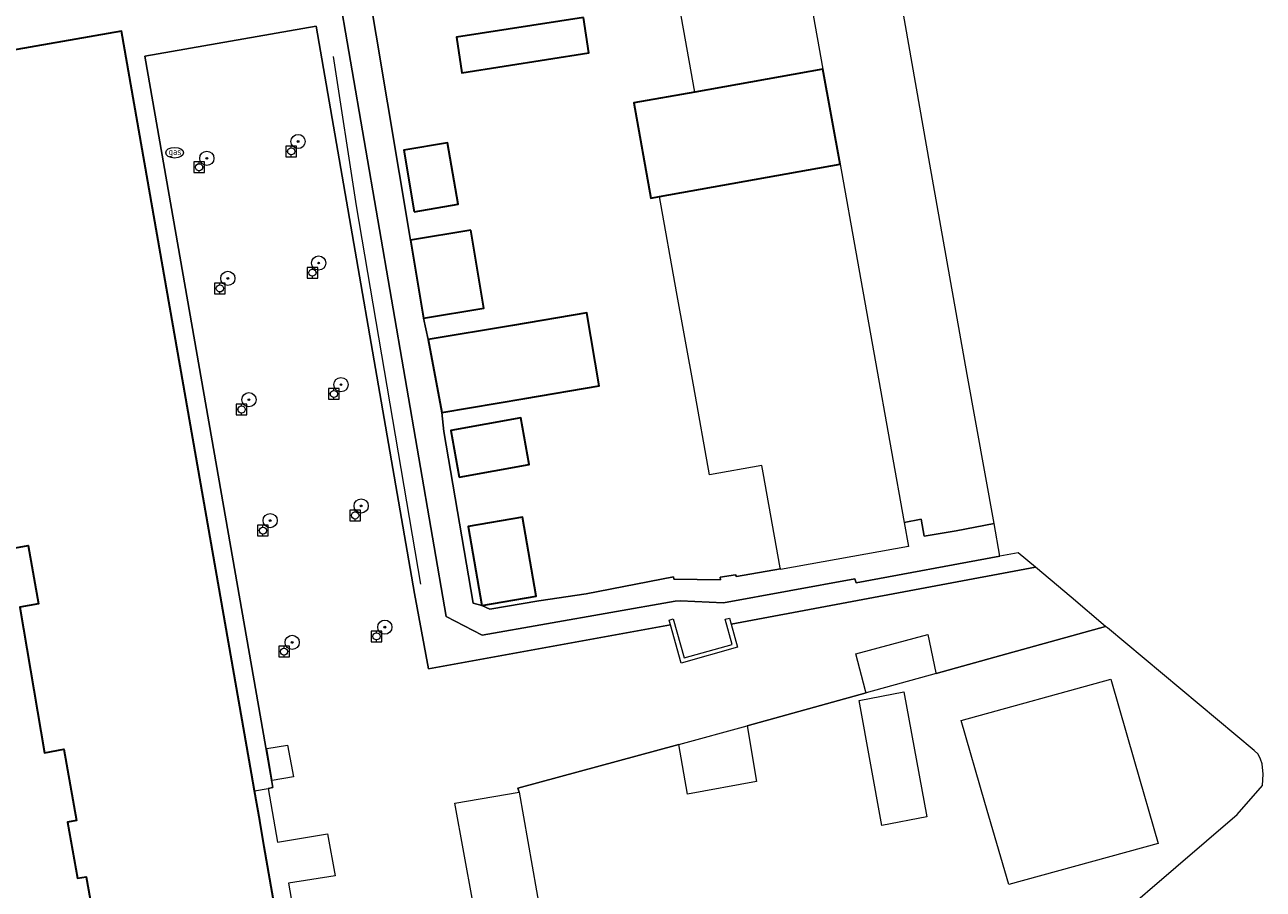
# Model space of a CAD drawing. Header units: metres. Extents: x 97476 to 98458, y 435938 to 436449.
# Tile 41 of 52: x 98389 to 98458, y 436116 to 436164. Entities that reach past the tile are written whole.
import ezdxf
from ezdxf.enums import TextEntityAlignment as Align

# ---------------------------------------------------------------- set-up
doc = ezdxf.new("R2010")
doc.units = ezdxf.units.M
for name, color, linetype, lineweight in [('B-WE-GR-BOOM-S', 252, 'Continuous', 18), ('B-WE-GR-GROENVOORZIENING-G', 252, 'Continuous', 18), ('B-WE-IE-MEUBILAIR_WEGMEUBILAIR-S', 252, 'Continuous', 18), ('B-WE-KL-GAS_PUT-S', 252, 'Continuous', 18), ('B-WE-OG-BEBOUWING-GV', 4, 'Continuous', 35), ('B-WE-OG-TERREIN_ERF-GV', 252, 'Continuous', 18), ('B-WE-VH-VERHARDING_TEGEL-GV', 252, 'Continuous', 18)]:
    doc.layers.add(name, color=color, linetype=linetype, lineweight=lineweight)
doc.styles.add('NLCS-ISO', font='NLCS-ISO.ttf')

# ---------------------------------------------------------------- blocks, each defined once
blk = doc.blocks.new('SKL-GAS_PUT-SO')
at = {"color": 0, "linetype": 'ByBlock', "lineweight": 18}
blk.add_ellipse((0, 0), major_axis=(2.5, 0), ratio=0.601255, dxfattribs=at)
at = {"color": 0, "linetype": 'ByBlock', "lineweight": 18, "style": 'NLCS-ISO'}
blk.add_text('gas', height=1.8, dxfattribs=at).set_placement((0.12, 0.3), align=Align.MIDDLE_CENTER)
blk = doc.blocks.new('SGR-BOOM_01-SO')
at = {"linetype": 'ByBlock', "lineweight": 18}
h = blk.add_hatch(color=0, dxfattribs=at)
h.dxf.hatch_style = 1
edge = h.paths.add_edge_path()
edge.add_arc((0, 0), 0.25, 0, 360)
at = {"color": 0, "linetype": 'ByBlock', "lineweight": 18}
for radius in [2, 0.25]:
    blk.add_circle((0, 0), radius, dxfattribs=at)
blk = doc.blocks.new('SIE-WEG_BOOMSPIEGEL-SO')
at = {"color": 0, "linetype": 'ByBlock', "lineweight": 18}
blk.add_lwpolyline([(-1.5, -1.5), (1.5, -1.5), (1.5, 1.5), (-1.5, 1.5)], close=True, dxfattribs=at)
for points in [[(-1, 0), (-1.5, 0)], [(0, 1), (0, 1.5)], [(1.5, 0), (1, 0)], [(0, -1.5), (0, -1)]]:
    blk.add_lwpolyline(points, dxfattribs=at)
blk.add_circle((0, 0), 1, dxfattribs=at)

msp = doc.modelspace()

# ---------------------------------------------------------------- linework, layer by layer
at = {"layer": 'B-WE-GR-GROENVOORZIENING-G'}
msp.add_lwpolyline([(98406.009, 436162.443), (98407.316, 436154.048), (98410.937, 436132.768)], dxfattribs=at)
at = {"layer": 'B-WE-OG-BEBOUWING-GV'}
for points in [[(98420.102, 436164.646), (98412.957, 436163.542), (98413.256, 436161.519), (98420.398, 436162.648)], [(98434.544, 436156.387), (98433.584, 436161.741), (98426.379, 436160.449), (98422.934, 436159.831), (98423.894, 436154.477), (98424.386, 436154.565)], [(98410.579, 436153.711), (98413.043, 436154.132), (98412.452, 436157.589), (98409.988, 436157.168)], [(98413.76, 436152.683), (98410.36, 436152.106), (98411.105, 436147.716), (98414.505, 436148.293)], [(98411.369, 436146.517), (98412.124, 436142.413), (98416.808, 436143.207), (98420.994, 436143.917), (98420.295, 436148.034), (98416.11, 436147.321)], [(98413.113, 436138.777), (98417.045, 436139.494), (98416.579, 436142.111), (98412.642, 436141.405)], [(98414.377, 436131.565), (98417.433, 436132.087), (98416.675, 436136.523), (98413.62, 436136.001)]]:
    msp.add_lwpolyline(points, close=True, dxfattribs=at)
for points in [[(98404.334, 436105.448), (98402.139, 436117.988), (98401.88, 436119.466), (98401.589, 436121.13), (98401.418, 436122.108), (98394.105, 436163.878), (98367.519, 436159.223)], [(98388.131, 436134.807), (98388.86, 436134.934), (98389.433, 436131.654), (98388.38, 436131.47), (98389.779, 436123.277), (98390.863, 436123.468), (98391.563, 436119.458), (98391.07, 436119.372), (98391.623, 436116.21), (98392.115, 436116.296), (98392.556, 436113.775)]]:
    msp.add_lwpolyline(points, dxfattribs=at)
at = {"layer": 'B-WE-OG-TERREIN_ERF-GV'}
for points in [[(98367.519, 436159.223), (98394.105, 436163.878), (98401.418, 436122.108), (98401.589, 436121.13), (98402.358, 436121.268), (98402.629, 436121.315), (98395.408, 436162.469), (98405.068, 436164.153), (98410.596, 436132.24), (98411.38, 436128.005), (98425.004, 436130.465), (98424.929, 436130.743), (98425.157, 436130.807), (98425.773, 436128.618), (98428.468, 436129.373), (98428.086, 436130.792), (98428.318, 436130.855), (98428.411, 436130.513), (98445.539, 436133.715), (98444.573, 436134.523), (98443.546, 436134.332), (98435.445, 436132.828), (98435.382, 436133.067), (98427.981, 436131.718), (98425.564, 436131.815), (98425.271, 436131.795), (98414.411, 436129.891), (98412.384, 436130.943), (98401.616, 436193.455)], [(98405.871, 436179.009), (98410.36, 436152.106), (98413.76, 436152.683), (98414.505, 436148.293), (98411.105, 436147.716), (98411.369, 436146.517), (98416.11, 436147.321), (98420.295, 436148.034), (98420.994, 436143.917), (98416.808, 436143.207), (98412.124, 436142.413), (98412.249, 436141.355), (98413.9, 436131.686), (98414.377, 436131.565), (98414.832, 436131.344), (98417.596, 436131.813), (98420.247, 436132.217), (98425.166, 436133.173), (98425.195, 436133.037), (98427.807, 436133.01), (98427.802, 436133.159), (98428.657, 436133.291), (98428.708, 436133.183), (98431.19, 436133.623), (98431.18, 436133.681), (98430.22, 436139.031), (98430.147, 436139.439), (98427.194, 436138.909), (98426.307, 436143.856), (98425.347, 436149.21), (98424.386, 436154.565), (98423.894, 436154.477), (98422.934, 436159.831), (98426.379, 436160.449), (98425.419, 436165.804)], [(98432.624, 436167.096), (98433.584, 436161.741), (98434.544, 436156.387), (98435.504, 436151.032), (98436.465, 436145.678), (98437.425, 436140.323), (98438.158, 436136.238), (98439.103, 436136.408), (98439.272, 436135.463), (98441.089, 436135.767), (98443.211, 436136.178), (98441.695, 436144.552), (98439.605, 436156.382), (98438.037, 436165.261)], [(98446.672, 436111.017), (98456.896, 436119.797), (98458.323, 436121.432), (98458.362, 436122.072), (98458.297, 436122.66), (98458.217, 436122.921), (98458.071, 436123.192), (98457.849, 436123.404), (98449.589, 436130.306), (98449.479, 436130.384), (98443.597, 436128.743), (98439.955, 436127.734), (98436.017, 436126.644), (98429.321, 436124.79), (98429.838, 436121.656), (98425.956, 436120.945), (98425.474, 436123.744), (98416.401, 436121.276), (98416.479, 436121.065), (98417.939, 436112.724)]]:
    msp.add_lwpolyline(points, dxfattribs=at)
for points in [[(98412.957, 436163.542), (98420.102, 436164.646), (98420.398, 436162.648), (98413.256, 436161.519)], [(98409.988, 436157.168), (98412.452, 436157.589), (98413.043, 436154.132), (98410.579, 436153.711)], [(98412.642, 436141.405), (98416.579, 436142.111), (98417.045, 436139.494), (98413.113, 436138.777)], [(98414.377, 436131.565), (98413.62, 436136.001), (98416.675, 436136.523), (98417.433, 436132.087)], [(98441.358, 436125.088), (98449.791, 436127.407), (98451.12, 436122.788), (98452.448, 436118.168), (98444.045, 436115.862), (98442.702, 436120.475)], [(98436.9, 436119.181), (98435.612, 436126.22), (98438.133, 436126.708), (98439.421, 436119.669)]]:
    msp.add_lwpolyline(points, close=True, dxfattribs=at)
at = {"layer": 'B-WE-VH-VERHARDING_TEGEL-GV'}
for points in [[(98401.616, 436193.455), (98412.384, 436130.943), (98414.411, 436129.891), (98425.271, 436131.795), (98425.564, 436131.815), (98427.981, 436131.718), (98435.382, 436133.067), (98435.445, 436132.828), (98443.546, 436134.332), (98443.211, 436136.178), (98441.089, 436135.767), (98439.272, 436135.463), (98439.103, 436136.408), (98438.158, 436136.238), (98438.403, 436134.87), (98431.198, 436133.578), (98431.19, 436133.623), (98428.708, 436133.183), (98428.657, 436133.291), (98427.802, 436133.159), (98427.807, 436133.01), (98425.195, 436133.037), (98425.166, 436133.173), (98420.247, 436132.217), (98417.596, 436131.813), (98414.832, 436131.344), (98414.377, 436131.565), (98413.9, 436131.686), (98412.249, 436141.355), (98412.124, 436142.413), (98411.369, 436146.517), (98411.105, 436147.716), (98410.36, 436152.106), (98405.871, 436179.009)], [(98414.379, 436112.112), (98412.862, 436120.438), (98416.479, 436121.065), (98416.401, 436121.276), (98425.474, 436123.744), (98429.321, 436124.79), (98436.017, 436126.644), (98435.985, 436126.76), (98435.43, 436128.84), (98439.478, 436129.929), (98439.942, 436127.78), (98439.955, 436127.734), (98443.597, 436128.743), (98449.479, 436130.384), (98447.561, 436132.025), (98446.364, 436133.025), (98445.539, 436133.715), (98428.411, 436130.513), (98428.764, 436129.207), (98425.608, 436128.323), (98425.004, 436130.465), (98411.38, 436128.005), (98410.596, 436132.24), (98405.068, 436164.153), (98395.408, 436162.469), (98402.629, 436121.315), (98402.358, 436121.268), (98402.888, 436118.253), (98405.702, 436118.704), (98406.124, 436116.357), (98403.507, 436115.945), (98405.306, 436105.612)], [(98385.728, 436099.906), (98389.78, 436100.603), (98390.052, 436100.649), (98393.735, 436101.282), (98394.708, 436101.45), (98393.985, 436105.588), (98392.862, 436105.392), (98391.443, 436113.58), (98392.556, 436113.775), (98392.115, 436116.296), (98391.623, 436116.21), (98391.07, 436119.372), (98391.563, 436119.458), (98390.863, 436123.468), (98389.779, 436123.277), (98388.38, 436131.47), (98389.433, 436131.654), (98388.86, 436134.934), (98388.131, 436134.807)]]:
    msp.add_lwpolyline(points, dxfattribs=at)
msp.add_lwpolyline([(98403.448, 436123.709), (98403.781, 436121.921), (98402.587, 436121.713), (98402.283, 436123.51)], close=True, dxfattribs=at)

# ---------------------------------------------------------------- block references
at = {"layer": 'B-WE-GR-BOOM-S', "xscale": 0.2, "yscale": 0.2, "zscale": 0.2}
for p in [(98404.043, 436157.666), (98398.908, 436156.717), (98405.2, 436150.827), (98400.09, 436149.961), (98406.456, 436143.984), (98401.275, 436143.138), (98407.595, 436137.161), (98402.472, 436136.338), (98408.925, 436130.341), (98403.71, 436129.484)]:
    msp.add_blockref('SGR-BOOM_01-SO', p, dxfattribs=at)
at = {"layer": 'B-WE-IE-MEUBILAIR_WEGMEUBILAIR-S', "xscale": 0.2, "yscale": 0.2, "zscale": 0.2}
for p in [(98403.656, 436157.111), (98398.47, 436156.216), (98404.848, 436150.282), (98399.64, 436149.4), (98406.058, 436143.459), (98400.862, 436142.587), (98407.253, 436136.624), (98402.067, 436135.772), (98408.455, 436129.824), (98403.252, 436128.962)]:
    msp.add_blockref('SIE-WEG_BOOMSPIEGEL-SO', p, dxfattribs=at)
at = {"layer": 'B-WE-KL-GAS_PUT-S', "xscale": 0.2, "yscale": 0.2, "zscale": 0.2}
msp.add_blockref('SKL-GAS_PUT-SO', (98397.092, 436157.034), dxfattribs=at)

doc.saveas('drawing.dxf')
